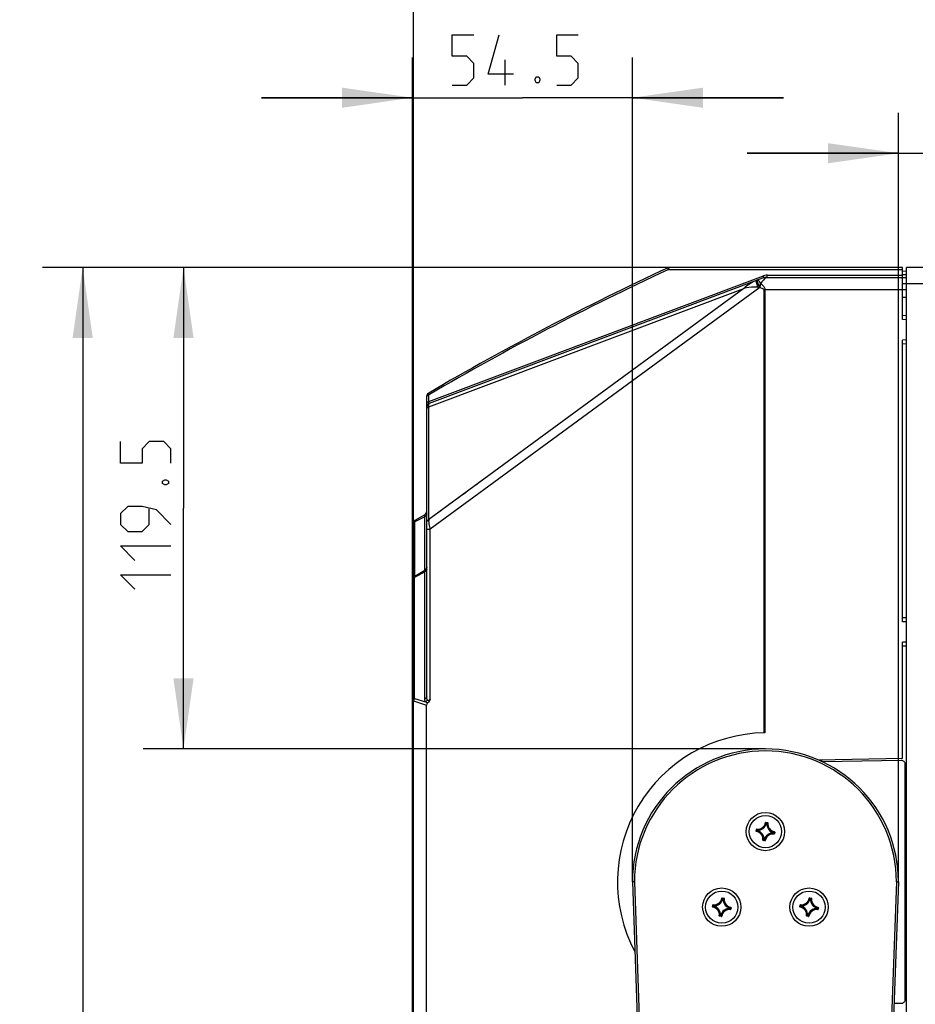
# Model space of a CAD drawing. Header units: millimetres. Extents: x 0 to 420, y 0 to 297.
# Tile 137 of 140: x 302 to 346, y 222 to 271. Entities that reach past the tile are written whole.
import ezdxf

# ---------------------------------------------------------------- set-up
doc = ezdxf.new("R2010")
doc.units = ezdxf.units.MM
doc.header["$LTSCALE"] = 23.1
doc.layers.get('0').update_dxf_attribs({"linetype": 'CONTINUOUS'})
for name, color, linetype in [('02___PRT_ALL_AXES', 7, 'CONTINUOUS'), ('03___PRT_ALL_CURVES', 7, 'CONTINUOUS'), ('AXES', 7, 'CONTINUOUS'), ('DIM_PILOTEES', 7, 'CONTINUOUS')]:
    doc.layers.add(name, color=color, linetype=linetype)
doc.styles.get("Standard").update_dxf_attribs({"font": 'txt', "width": 0.7})
doc.dimstyles.new('DIMSTYLE_1', dxfattribs={"dimtxt": 2.5, "dimasz": 3.5, "dimexe": 2, "dimexo": 0, "dimtad": 1, "dimdec": 0, "dimlfac": 5, "dimdsep": 46, "dimtxsty": 'Standard', "dimblk": '_FILLED', "dimblk1": '_FILLED', "dimblk2": '_FILLED', "dimcen": 0.09, "dimazin": 2, "dimtp": 0.8, "dimtm": 0.8, "dimtfac": 1, "dimtdec": 0, "dimtofl": 0, "dimtmove": 0, "dimatfit": 3, "dimldrblk": '_FILLED', "dimfxl": 0, "dimtolj": 1, "dimarcsym": 0})
doc.dimstyles.new('DIMSTYLE_5', dxfattribs={"dimtxt": 2.5, "dimasz": 3.5, "dimexe": 2, "dimexo": 0, "dimtad": 1, "dimlfac": 5, "dimdsep": 46, "dimtxsty": 'Standard', "dimblk": '_FILLED', "dimblk1": '_FILLED', "dimblk2": '_FILLED', "dimcen": 0.09, "dimazin": 2, "dimtp": 0.3, "dimtm": 0.3, "dimtfac": 1, "dimtofl": 0, "dimtmove": 0, "dimatfit": 3, "dimldrblk": '_FILLED', "dimfxl": 0, "dimtolj": 1, "dimarcsym": 0})
doc.dimstyles.new('DIMSTYLE_7', dxfattribs={"dimtxt": 2.5, "dimasz": 3.5, "dimexe": 2, "dimexo": 0, "dimtad": 1, "dimdec": 1, "dimlfac": 5, "dimdsep": 46, "dimtxsty": 'Standard', "dimblk": '_FILLED', "dimblk1": '_FILLED', "dimblk2": '_FILLED', "dimcen": 0.09, "dimazin": 2, "dimtp": 0.5, "dimtm": 0.5, "dimtfac": 1, "dimtdec": 1, "dimtofl": 0, "dimtmove": 0, "dimatfit": 3, "dimldrblk": '_FILLED', "dimfxl": 0, "dimtolj": 1, "dimarcsym": 0})
doc.dimstyles.new('DIMSTYLE_8', dxfattribs={"dimtxt": 2.5, "dimasz": 3.5, "dimexe": 2, "dimexo": 0, "dimtad": 1, "dimlfac": 5, "dimdsep": 46, "dimtxsty": 'Standard', "dimblk": '_FILLED', "dimblk1": '_FILLED', "dimblk2": '_FILLED', "dimcen": 0.09, "dimazin": 2, "dimtp": 0.2, "dimtm": 0.2, "dimtfac": 1, "dimtofl": 0, "dimtmove": 0, "dimatfit": 3, "dimldrblk": '_FILLED', "dimfxl": 0, "dimtolj": 1, "dimarcsym": 0})

# ---------------------------------------------------------------- blocks, each defined once
blk = doc.blocks.new('_FILLED')
at = {"color": 0, "linetype": 'ByBlock'}
blk.add_solid([(0, 0), (-1, 0.143), (-1, -0.143)], dxfattribs=at)
blk = doc.blocks.new('*D16')
at = {"layer": 'DIM_PILOTEES', "color": 2, "linetype": 'Continuous'}
for p, q in [((334.081, 258.879), (307.956, 258.879)), ((309.956, 258.879), (309.956, 246.929)), ((309.956, 234.979), (309.956, 246.929)), ((338.823, 234.979), (307.956, 234.979))]:
    blk.add_line(p, q, dxfattribs=at)
at = {"layer": 'DIM_PILOTEES', "color": 2, "linetype": 'Continuous', "xscale": 3.5, "yscale": 3.5, "zscale": 3.5}
for p, rotation in [((309.956, 258.879), 90), ((309.956, 234.979), 270)]:
    blk.add_blockref('_FILLED', p, dxfattribs=dict(at, rotation=rotation))
at = {"layer": 'DIM_PILOTEES', "color": 2, "linetype": 'Continuous', "insert": (306.831, 246.929), "char_height": 2.5, "width": 12.05357, "attachment_point": 2, "rotation": 90, "line_spacing_factor": 0.9}
blk.add_mtext('{\\ftxt;\\W0.0001;\\H0.0001;\\~}{\\ftxt;\\W3.2142857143;\\H2.5; }{\\ftxt;\\W0.0001;\\H0.0001;\\~}', dxfattribs=at)
blk = doc.blocks.new('*D17')
at = {"layer": 'DIM_PILOTEES', "color": 2, "linetype": 'Continuous'}
for p, q in [((321.322, 237.366), (321.322, 269.3)), ((332.223, 228.379), (332.223, 269.3)), ((321.322, 267.3), (313.822, 267.3)), ((313.822, 267.3), (326.773, 267.3)), ((339.723, 267.3), (326.773, 267.3)), ((332.223, 267.3), (339.723, 267.3))]:
    blk.add_line(p, q, dxfattribs=at)
at = {"layer": 'DIM_PILOTEES', "color": 2, "linetype": 'Continuous', "xscale": 3.5, "yscale": 3.5, "zscale": 3.5}
blk.add_blockref('_FILLED', (321.322, 267.3), dxfattribs=at)
at = {"layer": 'DIM_PILOTEES', "color": 2, "linetype": 'Continuous', "xscale": 3.5, "yscale": 3.5, "zscale": 3.5, "rotation": 180}
blk.add_blockref('_FILLED', (332.223, 267.3), dxfattribs=at)
at = {"layer": 'DIM_PILOTEES', "color": 2, "linetype": 'Continuous', "insert": (326.773, 270.425), "char_height": 2.5, "width": 10.44643, "attachment_point": 2, "line_spacing_factor": 0.9}
blk.add_mtext('{\\ftxt;\\W0.0001;\\H0.0001;\\~}{\\ftxt;\\W2.7857142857;\\H2.5; }{\\ftxt;\\W0.0001;\\H0.0001;\\~}', dxfattribs=at)
blk = doc.blocks.new('*D18')
at = {"layer": 'DIM_PILOTEES', "color": 2, "linetype": 'Continuous'}
for p, q in [((345.423, 228.379), (345.423, 266.545)), ((349.662, 257.15), (349.662, 266.545)), ((345.423, 264.545), (337.923, 264.545)), ((337.923, 264.545), (347.543, 264.545)), ((365.731, 264.545), (347.543, 264.545)), ((349.662, 264.545), (365.731, 264.545))]:
    blk.add_line(p, q, dxfattribs=at)
at = {"layer": 'DIM_PILOTEES', "color": 2, "linetype": 'Continuous', "xscale": 3.5, "yscale": 3.5, "zscale": 3.5}
blk.add_blockref('_FILLED', (345.423, 264.545), dxfattribs=at)
at = {"layer": 'DIM_PILOTEES', "color": 2, "linetype": 'Continuous', "xscale": 3.5, "yscale": 3.5, "zscale": 3.5, "rotation": 180}
blk.add_blockref('_FILLED', (349.662, 264.545), dxfattribs=at)
at = {"layer": 'DIM_PILOTEES', "color": 2, "linetype": 'Continuous', "insert": (358.945, 267.67), "char_height": 2.5, "width": 10.17857, "attachment_point": 1, "line_spacing_factor": 0.9}
blk.add_mtext('{\\ftxt;\\W0.0001;\\H0.0001;\\~}{\\ftxt;\\W2.7142857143;\\H2.5; }{\\ftxt;\\W0.0001;\\H0.0001;\\~}', dxfattribs=at)
blk = doc.blocks.new('*D19')
at = {"layer": 'DIM_PILOTEES', "color": 2, "linetype": 'Continuous'}
for p, q in [((321.372, 237.366), (321.372, 275.169)), ((349.613, 257.15), (349.613, 275.169)), ((321.372, 273.169), (335.493, 273.169)), ((349.613, 273.169), (335.493, 273.169))]:
    blk.add_line(p, q, dxfattribs=at)
at = {"layer": 'DIM_PILOTEES', "color": 2, "linetype": 'Continuous', "xscale": 3.5, "yscale": 3.5, "zscale": 3.5, "rotation": 180}
blk.add_blockref('_FILLED', (321.372, 273.169), dxfattribs=at)
at = {"layer": 'DIM_PILOTEES', "color": 2, "linetype": 'Continuous', "xscale": 3.5, "yscale": 3.5, "zscale": 3.5}
blk.add_blockref('_FILLED', (349.613, 273.169), dxfattribs=at)
at = {"layer": 'DIM_PILOTEES', "color": 2, "linetype": 'Continuous', "insert": (335.493, 276.294), "char_height": 2.5, "width": 12.32143, "attachment_point": 2, "line_spacing_factor": 0.9}
blk.add_mtext('{\\ftxt;\\W0.0001;\\H0.0001;\\~}{\\ftxt;\\W3.2857142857;\\H2.5; }{\\ftxt;\\W0.0001;\\H0.0001;\\~}', dxfattribs=at)
blk = doc.blocks.new('*D20')
at = {"layer": 'DIM_PILOTEES', "color": 2, "linetype": 'Continuous'}
for p, q in [((334.081, 258.879), (302.956, 258.879)), ((304.956, 258.879), (304.956, 213.699)), ((304.956, 168.519), (304.956, 213.699)), ((319.376, 168.519), (302.956, 168.519))]:
    blk.add_line(p, q, dxfattribs=at)
at = {"layer": 'DIM_PILOTEES', "color": 2, "linetype": 'Continuous', "xscale": 3.5, "yscale": 3.5, "zscale": 3.5}
for p, rotation in [((304.956, 258.879), 90), ((304.956, 168.519), 270)]:
    blk.add_blockref('_FILLED', p, dxfattribs=dict(at, rotation=rotation))
at = {"layer": 'DIM_PILOTEES', "color": 2, "linetype": 'Continuous', "insert": (301.831, 213.699), "char_height": 2.5, "width": 8.57143, "attachment_point": 2, "rotation": 90, "line_spacing_factor": 0.9}
blk.add_mtext('{\\ftxt;\\W0.0001;\\H0.0001;\\~}{\\ftxt;\\W2.2857142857;\\H2.5; }{\\ftxt;\\W0.0001;\\H0.0001;\\~}', dxfattribs=at)

msp = doc.modelspace()

# ---------------------------------------------------------------- linework, layer by layer
at = {"color": 7, "linetype": 'Continuous'}
for p, q in [((345.6225, 258.7634), (333.9888, 258.7634)), ((345.6225, 258.8788), (334.0807, 258.8788)), ((345.6225, 256.2857), (345.6225, 258.8788)), ((345.8197, 258.6789), (345.6225, 258.6858)), ((345.6225, 258.5324), (345.6958, 258.5311)), ((345.6958, 258.5311), (345.8225, 258.5289)), ((345.8225, 197.8788), (345.8225, 258.8788)), ((346.7625, 258.8788), (345.8225, 258.8788)), ((322.1306, 252.2218), (338.7215, 258.456)), ((322.1521, 252.1353), (338.7, 258.3533)), ((338.6511, 258.1651), (338.5811, 258.0862)), ((338.651, 258.1651), (338.5811, 258.0862)), ((338.8407, 258.3788), (338.6511, 258.1651)), ((338.6915, 258.2106), (338.6718, 258.1885)), ((338.7973, 258.33), (338.7436, 258.2695)), ((338.8407, 258.3788), (345.8225, 258.3788)), ((338.9326, 258.4943), (345.6225, 258.4943)), ((345.6225, 258.0788), (348.7681, 258.0788)), ((322.1181, 251.9611), (337.7535, 257.8363)), ((337.7535, 257.8363), (322.1181, 246.3589)), ((338.5392, 257.8787), (322.1964, 245.882)), ((338.5191, 257.8949), (338.4886, 257.9863)), ((338.742, 257.7788), (338.742, 235.7775)), ((338.742, 257.7788), (345.8225, 257.7788)), ((338.7942, 257.7788), (338.7942, 235.7783)), ((345.8225, 257.3788), (345.6225, 257.3788)), ((345.8225, 256.4788), (345.6225, 256.4858)), ((345.8225, 256.2787), (345.6225, 256.2857)), ((345.8225, 255.279), (345.6225, 255.272)), ((345.6225, 241.2885), (345.6225, 255.272)), ((345.8201, 255.0788), (345.6225, 255.0719)), ((322.0225, 237.5721), (322.0225, 252.472)), ((322.1615, 252.5747), (322.1306, 252.5565)), ((322.1617, 252.5743), (322.1306, 252.5565)), ((322.1306, 252.2218), (322.1306, 252.5565)), ((322.1181, 246.3589), (322.1181, 251.9611)), ((322.1181, 249.4614), (322.1181, 249.5988)), ((322.1181, 248.3388), (322.1181, 248.4326)), ((322.1181, 248.1616), (322.1181, 248.2485)), ((322.9867, 246.9965), (322.9149, 246.9438)), ((323.2058, 247.1573), (323.1329, 247.1038)), ((321.9217, 246.6064), (321.4233, 246.3216)), ((321.9217, 246.4973), (321.4233, 246.2543)), ((321.4233, 243.5584), (321.4233, 246.3216)), ((321.9217, 243.8462), (321.9217, 246.6064)), ((322.1181, 246.7271), (322.1181, 246.7535)), ((322.4449, 246.5987), (322.3989, 246.565)), ((321.3225, 210.6098), (321.3225, 246.1479)), ((322.0225, 245.882), (322.1964, 245.882)), ((322.1964, 237.4342), (322.1964, 245.882)), ((321.4233, 243.5584), (321.9217, 243.8462)), ((321.9225, 243.8211), (321.4225, 243.5324)), ((321.9225, 243.7704), (321.4225, 243.4817)), ((321.4225, 237.4885), (321.4225, 243.4817)), ((321.9225, 237.4497), (321.9225, 243.7704)), ((345.8225, 241.4816), (345.6225, 241.4886)), ((345.8225, 241.2815), (345.6225, 241.2885)), ((345.8225, 240.2817), (345.6225, 240.2747)), ((345.6225, 234.5086), (345.6225, 240.2747)), ((345.82, 240.0815), (345.6225, 240.0746)), ((321.4225, 237.4885), (321.9569, 237.3155)), ((321.3225, 237.366), (321.3721, 237.366)), ((321.3721, 219.3917), (321.3721, 237.366)), ((321.3721, 237.366), (322.0165, 237.1574)), ((322.0165, 219.6003), (322.0165, 237.1574)), ((345.6225, 234.5086), (341.4487, 234.4289)), ((341.5225, 234.394), (341.5225, 234.4303)), ((341.6225, 234.3467), (341.6225, 234.4322)), ((338.8271, 231.3226), (338.8369, 231.3209)), ((338.8496, 231.3389), (338.8482, 231.329)), ((338.8482, 231.329), (338.9261, 231.3177)), ((338.8496, 231.3389), (338.9275, 231.3276)), ((338.8729, 231.2816), (338.8633, 231.284)), ((338.8729, 231.2816), (338.8744, 231.2915)), ((338.873, 231.2816), (338.8888, 231.2793)), ((338.8744, 231.2915), (338.8903, 231.2892)), ((338.8889, 231.2793), (338.8903, 231.2892)), ((338.8889, 231.2793), (338.8988, 231.2789)), ((338.9275, 231.3276), (338.9261, 231.3177)), ((338.9445, 231.3055), (338.9346, 231.3067)), ((338.3624, 230.906), (338.3738, 230.9839)), ((338.3624, 230.906), (338.3723, 230.9045)), ((338.3723, 230.9045), (338.3836, 230.9825)), ((338.3738, 230.9839), (338.3836, 230.9825)), ((338.3788, 230.8835), (338.3805, 230.8933)), ((338.3958, 231.0008), (338.3947, 230.9909)), ((338.4099, 230.9307), (338.4122, 230.9466)), ((338.4197, 230.9293), (338.4099, 230.9307)), ((338.422, 230.9452), (338.4122, 230.9466)), ((338.4197, 230.9293), (338.4173, 230.9196)), ((338.4197, 230.9293), (338.422, 230.9452)), ((338.422, 230.9452), (338.4225, 230.9552)), ((339.223, 230.8125), (339.2225, 230.8025)), ((339.2253, 230.8284), (339.223, 230.8125)), ((339.223, 230.8125), (339.2328, 230.811)), ((339.2253, 230.8284), (339.2277, 230.8381)), ((339.2253, 230.8284), (339.2351, 230.827)), ((339.2351, 230.827), (339.2328, 230.811)), ((339.2491, 230.7569), (339.2503, 230.7668)), ((339.2727, 230.8532), (339.2614, 230.7752)), ((339.2712, 230.7738), (339.2614, 230.7752)), ((339.2662, 230.8742), (339.2645, 230.8644)), ((339.2825, 230.8517), (339.2712, 230.7738)), ((339.2825, 230.8517), (339.2727, 230.8532)), ((338.7005, 230.4522), (338.7104, 230.451)), ((338.7174, 230.4301), (338.7189, 230.44)), ((338.7954, 230.4188), (338.7174, 230.4301)), ((338.7968, 230.4287), (338.7189, 230.44)), ((338.7561, 230.4784), (338.7462, 230.4788)), ((338.7561, 230.4784), (338.7547, 230.4685)), ((338.7706, 230.4662), (338.7547, 230.4685)), ((338.772, 230.4761), (338.7562, 230.4784)), ((338.772, 230.4761), (338.7706, 230.4662)), ((338.772, 230.4761), (338.7817, 230.4737)), ((338.7954, 230.4188), (338.7968, 230.4287)), ((338.8179, 230.4351), (338.8081, 230.4368)), ((332.3225, 228.3807), (332.2225, 228.3788)), ((332.2225, 228.3788), (333.3833, 196.5516)), ((332.3225, 228.3813), (333.4832, 196.5552)), ((345.3225, 228.3813), (344.1618, 196.5552)), ((345.4225, 228.3788), (344.2617, 196.5516)), ((345.3225, 228.3807), (345.4225, 228.3788)), ((336.1974, 227.156), (336.2087, 227.2339)), ((336.2072, 227.1545), (336.2186, 227.2325)), ((336.2087, 227.2339), (336.2186, 227.2325)), ((336.2308, 227.2508), (336.2296, 227.2409)), ((336.662, 227.5726), (336.6719, 227.5709)), ((336.6845, 227.5889), (336.6831, 227.579)), ((336.6831, 227.579), (336.7611, 227.5677)), ((336.6845, 227.5889), (336.7625, 227.5776)), ((336.7079, 227.5316), (336.6982, 227.534)), ((336.7079, 227.5316), (336.7093, 227.5415)), ((336.7079, 227.5316), (336.7238, 227.5293)), ((336.7093, 227.5415), (336.7252, 227.5392)), ((336.7238, 227.5293), (336.7252, 227.5392)), ((336.7238, 227.5293), (336.7338, 227.5289)), ((336.7625, 227.5776), (336.7611, 227.5677)), ((336.7794, 227.5555), (336.7695, 227.5567)), ((340.5275, 227.156), (340.5388, 227.2339)), ((340.5374, 227.1545), (340.5487, 227.2325)), ((340.5388, 227.2339), (340.5487, 227.2325)), ((340.5609, 227.2508), (340.5597, 227.2409)), ((340.9922, 227.5726), (341.002, 227.5709)), ((341.0147, 227.5889), (341.0132, 227.579)), ((341.0132, 227.579), (341.0912, 227.5677)), ((341.0147, 227.5889), (341.0926, 227.5776)), ((341.038, 227.5316), (341.0283, 227.534)), ((341.038, 227.5316), (341.0394, 227.5415)), ((341.0381, 227.5316), (341.0539, 227.5293)), ((341.0394, 227.5415), (341.0554, 227.5392)), ((341.0539, 227.5293), (341.0554, 227.5392)), ((341.0539, 227.5293), (341.0639, 227.5289)), ((341.0926, 227.5776), (341.0912, 227.5677)), ((341.1095, 227.5555), (341.0996, 227.5567)), ((336.1974, 227.156), (336.2072, 227.1545)), ((336.2137, 227.1335), (336.2154, 227.1433)), ((336.2448, 227.1807), (336.2471, 227.1966)), ((336.2547, 227.1793), (336.2448, 227.1807)), ((336.257, 227.1952), (336.2471, 227.1966)), ((336.2547, 227.1793), (336.2523, 227.1696)), ((336.2547, 227.1793), (336.257, 227.1952)), ((336.257, 227.1952), (336.2574, 227.2052)), ((337.0579, 227.0625), (337.0574, 227.0525)), ((337.0602, 227.0784), (337.0579, 227.0625)), ((337.0579, 227.0625), (337.0678, 227.061)), ((337.0602, 227.0784), (337.0626, 227.0881)), ((337.0602, 227.0784), (337.0701, 227.077)), ((337.0701, 227.077), (337.0678, 227.061)), ((337.0841, 227.0069), (337.0853, 227.0168)), ((337.1076, 227.1032), (337.0963, 227.0252)), ((337.1061, 227.0238), (337.0963, 227.0252)), ((337.1012, 227.1242), (337.0995, 227.1144)), ((337.1175, 227.1017), (337.1061, 227.0238)), ((337.1175, 227.1017), (337.1076, 227.1032)), ((340.5275, 227.156), (340.5374, 227.1545)), ((340.5438, 227.1335), (340.5455, 227.1433)), ((340.5749, 227.1807), (340.5772, 227.1966)), ((340.5848, 227.1793), (340.5749, 227.1807)), ((340.5871, 227.1952), (340.5772, 227.1966)), ((340.5848, 227.1793), (340.5824, 227.1696)), ((340.5848, 227.1793), (340.5871, 227.1952)), ((340.5871, 227.1952), (340.5875, 227.2052)), ((341.388, 227.0625), (341.3876, 227.0525)), ((341.3903, 227.0784), (341.388, 227.0625)), ((341.388, 227.0625), (341.3979, 227.061)), ((341.3903, 227.0784), (341.3927, 227.0881)), ((341.3903, 227.0784), (341.4002, 227.077)), ((341.4002, 227.077), (341.3979, 227.061)), ((341.4142, 227.0069), (341.4154, 227.0168)), ((341.4378, 227.1032), (341.4264, 227.0252)), ((341.4363, 227.0238), (341.4264, 227.0252)), ((341.4313, 227.1242), (341.4296, 227.1144)), ((341.4476, 227.1017), (341.4363, 227.0238)), ((341.4476, 227.1017), (341.4378, 227.1032)), ((336.5355, 226.7022), (336.5454, 226.701)), ((336.5524, 226.6801), (336.5538, 226.69)), ((336.6303, 226.6688), (336.5524, 226.6801)), ((336.6318, 226.6787), (336.5538, 226.69)), ((336.5911, 226.7284), (336.5811, 226.7288)), ((336.5911, 226.7284), (336.5896, 226.7185)), ((336.6056, 226.7162), (336.5896, 226.7185)), ((336.6069, 226.7261), (336.5911, 226.7284)), ((336.607, 226.7261), (336.6056, 226.7162)), ((336.607, 226.7261), (336.6167, 226.7237)), ((336.6303, 226.6688), (336.6318, 226.6787)), ((336.6528, 226.6851), (336.643, 226.6868)), ((340.8656, 226.7022), (340.8755, 226.701)), ((340.8825, 226.6801), (340.8839, 226.69)), ((340.9605, 226.6688), (340.8825, 226.6801)), ((340.9619, 226.6787), (340.8839, 226.69)), ((340.9212, 226.7284), (340.9112, 226.7288)), ((340.9212, 226.7284), (340.9198, 226.7185)), ((340.9357, 226.7162), (340.9198, 226.7185)), ((340.9371, 226.7261), (340.9212, 226.7284)), ((340.9371, 226.7261), (340.9357, 226.7162)), ((340.9371, 226.7261), (340.9468, 226.7237)), ((340.9605, 226.6688), (340.9619, 226.6787)), ((340.983, 226.6851), (340.9731, 226.6868))]:
    msp.add_line(p, q, dxfattribs=at)
for points in [[(338.5811, 258.0862), (338.5837, 258.0843), (338.5863, 258.0824), (338.5889, 258.0804), (338.5914, 258.0783)], [(338.8301, 258.3669), (338.824, 258.36), (338.8165, 258.3515), (338.8076, 258.3415)], [(338.8407, 258.3788), (338.84, 258.3781), (338.838, 258.3759), (338.8301, 258.3669)], [(324.8507, 248.3648), (324.7352, 248.28), (324.6237, 248.1982), (324.5157, 248.1189), (324.4107, 248.0418), (324.3082, 247.9665)], [(322.1181, 247.5756), (322.1181, 247.6393), (322.1181, 247.7055), (322.1181, 247.7743), (322.1181, 247.8458)], [(324.0139, 247.7505), (323.9203, 247.6818), (323.8294, 247.6151), (323.7416, 247.5506), (323.576, 247.4291)], [(322.1181, 247.1932), (322.1181, 247.2915), (322.1181, 247.3438), (322.1181, 247.3984), (322.1181, 247.4552)], [(323.576, 247.4291), (323.4981, 247.3719), (323.4233, 247.3169)], [(322.1181, 246.7812), (322.1181, 246.8105), (322.1181, 246.8413), (322.1181, 246.8738), (322.1181, 246.908), (322.1181, 246.9438), (322.1181, 246.9812), (322.1181, 247.0201), (322.1181, 247.0607), (322.1181, 247.103), (322.1181, 247.1471), (322.1181, 247.1932)], [(322.7146, 246.7968), (322.6544, 246.7525), (322.5976, 246.7109), (322.5439, 246.6715), (322.4931, 246.6342)], [(322.2343, 246.4442), (322.196, 246.4161), (322.1569, 246.3874), (322.1181, 246.3589)], [(322.1181, 246.3589), (322.1183, 246.3826), (322.1181, 246.406)]]:
    msp.add_lwpolyline(points, dxfattribs=at)
for centre in [(338.8225, 230.8788), (336.6574, 227.1288), (340.9876, 227.1288)]:
    msp.add_circle(centre, 0.95, dxfattribs=at)
for centre, radius, start, end in [((392.815, 132.0359), 139.8, 114.880838, 120.376283), ((392.7232, 132.1202), 139.6002, 114.880837, 120.361553), ((334.0807, 258.6788), 0.2, 90, 114.88084), ((338.8407, 257.9788), 0.4, 90, 110.59409), ((338.933, 257.8924), 0.602, 97.50652, 110.57256), ((338.9326, 257.8937), 0.6007, 90.00414, 97.48084), ((339.3131, 269.4523), 11.5848, 265.73148, 266.07113), ((339.2895, 258.8317), 1.213, 230.58056, 231.78638), ((322.2225, 252.472), 0.2, 120.37628, 180), ((322.5695, 252.1676), 0.4422, 172.95333, 175.12273), ((322.2225, 251.9481), 0.2, 110.59409, 180), ((321.8225, 246.78), 0.2, 299.74488, 360), ((321.5225, 246.1479), 0.2, 119.74488, 180), ((329.2634, 247.3813), 7.2182, 188.14348, 188.59568), ((321.5126, 246.0709), 0.204, 115.96539, 125.36237), ((321.8324, 244.0296), 0.204, 295.96537, 305.36643), ((321.8225, 243.9943), 0.2, 300, 360), ((321.5225, 243.3592), 0.2, 120, 180), ((321.5116, 243.3765), 0.2021, 119.86976, 125.38598), ((321.5135, 243.3732), 0.206, 115.98652, 119.87958), ((321.8397, 243.9736), 0.2194, 292.17477, 298.10337), ((321.6184, 237.3401), 0.2458, 142.86422, 147.94695), ((338.8825, 228.3789), 7.4, 90.88616, 207.87621), ((338.8825, 228.3788), 7.4, 90.68358, 90.88616), ((338.8227, 228.3787), 6.6001, 0.00147, 179.99853), ((338.8227, 228.3787), 6.5, 0.023, 179.97731), ((338.4419, 231.3889), 0.4008, 263.22653, 350.22441), ((338.4419, 231.3889), 0.3908, 263.22599, 350.22434), ((338.4419, 231.3889), 0.4442, 267.43097, 346.02018), ((338.4419, 231.3889), 0.4342, 267.43136, 346.01958), ((337.881, 230.6092), 1.1917, 34.48692, 36.66507), ((337.8475, 230.6029), 1.2364, 33.84213, 35.96464), ((339.3326, 231.2594), 0.4442, 177.43097, 256.02019), ((339.6785, 230.3367), 1.2364, 127.48628, 129.60884), ((338.8888, 231.2792), 0.0101, 357.89247, 81.26432), ((339.3326, 231.2594), 0.4342, 177.43136, 256.01958), ((339.6483, 230.3521), 1.1919, 126.786, 128.9639), ((338.9247, 231.3078), 0.0199, 353.27409, 81.75516), ((339.3326, 231.2594), 0.4008, 173.22653, 260.22441), ((339.3326, 231.2594), 0.3908, 173.2266, 260.22435), ((338.3821, 230.9031), 0.0199, 171.65082, 260.2867), ((339.0984, 229.9038), 1.2364, 123.84213, 125.96464), ((338.3124, 230.4983), 0.3908, 353.22661, 80.22434), ((339.0921, 229.9373), 1.1917, 124.48692, 126.66507), ((338.3124, 230.4983), 0.4008, 353.22653, 80.22441), ((339.3647, 231.7349), 1.2364, 217.48628, 219.60884), ((339.3492, 231.7047), 1.1919, 216.786, 218.9639), ((338.3124, 230.4983), 0.4342, 357.43137, 76.01958), ((338.3124, 230.4983), 0.4442, 357.4309, 76.0201), ((339.2031, 230.3688), 0.4442, 87.43096, 166.02018), ((339.2031, 230.3688), 0.4342, 87.43136, 166.01958), ((339.2031, 230.3688), 0.4008, 83.22653, 170.22441), ((339.2031, 230.3688), 0.3908, 83.2266, 170.22434), ((338.2958, 230.053), 1.1919, 36.786, 38.9639), ((338.5529, 231.8204), 1.1917, 304.48692, 306.66507), ((339.2252, 230.8283), 0.0101, 352.18663, 75.55848), ((338.2803, 230.0228), 1.2364, 37.48628, 39.60884), ((338.5466, 231.8539), 1.2364, 303.84213, 305.96464), ((339.2628, 230.8546), 0.0199, 351.68729, 80.19747), ((337.9968, 231.4055), 1.1917, 306.78588, 308.96403), ((337.9664, 231.4211), 1.2364, 307.48631, 309.60881), ((339.7975, 231.1548), 1.2364, 213.84213, 215.96464), ((339.764, 231.1485), 1.1917, 214.48692, 216.66507), ((338.7983, 230.4385), 0.0199, 261.6491, 350.29097), ((337.1996, 227.9849), 1.2364, 217.48628, 219.60884), ((336.2769, 227.6389), 0.4008, 263.22653, 350.22441), ((337.1842, 227.9547), 1.1919, 216.786, 218.9639), ((336.2769, 227.6389), 0.3908, 263.22599, 350.22434), ((336.2769, 227.6389), 0.4442, 267.43097, 346.02018), ((336.2769, 227.6389), 0.4342, 267.43136, 346.01958), ((335.7159, 226.8592), 1.1917, 34.48692, 36.66507), ((335.6824, 226.8529), 1.2364, 33.84213, 35.96464), ((337.1675, 227.5094), 0.4442, 177.43097, 256.02019), ((337.5135, 226.5867), 1.2364, 127.48628, 129.60884), ((336.7237, 227.5292), 0.0101, 357.89247, 81.26432), ((337.1675, 227.5094), 0.4342, 177.43136, 256.01958), ((337.4832, 226.6021), 1.1919, 126.786, 128.9639), ((336.7596, 227.5578), 0.0199, 353.27409, 81.75516), ((337.1675, 227.5094), 0.4008, 173.22653, 260.22441), ((337.1675, 227.5094), 0.3908, 173.2266, 260.22435), ((341.5298, 227.9849), 1.2364, 217.48628, 219.60884), ((340.607, 227.6389), 0.4008, 263.22653, 350.22441), ((341.5143, 227.9547), 1.1919, 216.786, 218.9639), ((340.607, 227.6389), 0.3908, 263.22599, 350.22434), ((340.607, 227.6389), 0.4442, 267.43097, 346.02018), ((340.607, 227.6389), 0.4342, 267.43136, 346.01958), ((340.046, 226.8592), 1.1917, 34.48692, 36.66507), ((340.0125, 226.8529), 1.2364, 33.84213, 35.96464), ((341.4976, 227.5094), 0.4442, 177.43097, 256.02019), ((341.8436, 226.5867), 1.2364, 127.48628, 129.60884), ((341.0538, 227.5292), 0.0101, 357.89247, 81.26432), ((341.4976, 227.5094), 0.4342, 177.43136, 256.01958), ((341.8134, 226.6021), 1.1919, 126.786, 128.9639), ((341.0898, 227.5578), 0.0199, 353.27409, 81.75516), ((341.4976, 227.5094), 0.4008, 173.22653, 260.22441), ((341.4976, 227.5094), 0.3908, 173.2266, 260.22435), ((336.2171, 227.1531), 0.0199, 171.65082, 260.2867), ((336.9334, 226.1538), 1.2364, 123.84213, 125.96464), ((336.1474, 226.7483), 0.3908, 353.22661, 80.22434), ((336.927, 226.1873), 1.1917, 124.48692, 126.66507), ((336.1474, 226.7483), 0.4008, 353.22653, 80.22441), ((336.1474, 226.7483), 0.4342, 357.43137, 76.01958), ((336.1474, 226.7483), 0.4442, 357.4309, 76.0201), ((337.038, 226.6188), 0.4442, 87.43096, 166.02018), ((337.038, 226.6188), 0.4342, 87.43136, 166.01958), ((337.038, 226.6188), 0.4008, 83.22653, 170.22441), ((337.038, 226.6188), 0.3908, 83.2266, 170.22434), ((336.1307, 226.303), 1.1919, 36.786, 38.9639), ((336.3878, 228.0704), 1.1917, 304.48692, 306.66507), ((337.0601, 227.0783), 0.0101, 352.18663, 75.55848), ((336.1152, 226.2728), 1.2364, 37.48628, 39.60884), ((336.3815, 228.1039), 1.2364, 303.84213, 305.96464), ((337.0978, 227.1046), 0.0199, 351.68729, 80.19747), ((340.5472, 227.1531), 0.0199, 171.65082, 260.2867), ((341.2635, 226.1538), 1.2364, 123.84213, 125.96464), ((340.4775, 226.7483), 0.3908, 353.22661, 80.22434), ((341.2572, 226.1873), 1.1917, 124.48692, 126.66507), ((340.4775, 226.7483), 0.4008, 353.22653, 80.22441), ((340.4775, 226.7483), 0.4342, 357.43137, 76.01958), ((340.4775, 226.7483), 0.4442, 357.4309, 76.0201), ((341.3681, 226.6188), 0.4442, 87.43096, 166.02018), ((341.3681, 226.6188), 0.4342, 87.43136, 166.01958), ((341.3681, 226.6188), 0.4008, 83.22653, 170.22441), ((341.3681, 226.6188), 0.3908, 83.2266, 170.22434), ((340.4608, 226.303), 1.1919, 36.786, 38.9639), ((340.718, 228.0704), 1.1917, 304.48692, 306.66507), ((341.3902, 227.0783), 0.0101, 352.18663, 75.55848), ((340.4454, 226.2728), 1.2364, 37.48628, 39.60884), ((340.7116, 228.1039), 1.2364, 303.84213, 305.96464), ((341.4279, 227.1046), 0.0199, 351.68729, 80.19747), ((335.8317, 227.6555), 1.1917, 306.78588, 308.96403), ((335.8014, 227.6711), 1.2364, 307.48631, 309.60881), ((337.6325, 227.4048), 1.2364, 213.84213, 215.96464), ((337.599, 227.3985), 1.1917, 214.48692, 216.66507), ((336.6332, 226.6885), 0.0199, 261.6491, 350.29097), ((340.1618, 227.6555), 1.1917, 306.78588, 308.96403), ((340.1315, 227.6711), 1.2364, 307.48631, 309.60881), ((341.9626, 227.4048), 1.2364, 213.84213, 215.96464), ((341.9291, 227.3985), 1.1917, 214.48692, 216.66507), ((340.9633, 226.6885), 0.0199, 261.6491, 350.29097)]:
    msp.add_arc(centre, radius, start, end, dxfattribs=at)
for points, knots in [([(333.9966, 258.8603), (333.9929, 258.8586), (333.9751, 258.8383), (333.9807, 258.8091), (333.984, 258.7881)], [0, 0, 0, 0, 0.1601017, 1, 1, 1, 1]), ([(333.9888, 258.7634), (333.992, 258.777), (334.0049, 258.8193), (334.0324, 258.8642), (334.0617, 258.8753)], [0, 0, 0, 0, 0.3090911, 1, 1, 1, 1]), ([(334.0617, 258.8753), (334.0648, 258.8764), (334.071, 258.8782), (334.0775, 258.8788), (334.0807, 258.8788)], [0, 0, 0, 0, 0.5071321, 1, 1, 1, 1]), ([(338.4508, 257.8996), (338.4363, 257.9414), (338.4117, 258.0173), (338.386, 258.1234), (338.376, 258.1868), (338.3789, 258.2326), (338.3891, 258.2365)], [0, 0, 0, 0, 0.3811382, 0.6957908, 0.9063686, 1, 1, 1, 1]), ([(338.4886, 257.9863), (338.4772, 258.0209), (338.4564, 258.0824), (338.4408, 258.1676), (338.4271, 258.2178), (338.4322, 258.2527), (338.4404, 258.2557)], [0, 0, 0, 0, 0.3921653, 0.7036387, 0.9057977, 1, 1, 1, 1]), ([(338.5811, 258.0862), (338.5576, 258.1323), (338.5273, 258.1865), (338.4622, 258.2639), (338.4404, 258.2557)], [0, 0, 0, 0, 0.689436, 1, 1, 1, 1]), ([(338.5811, 258.0862), (338.5755, 258.0714), (338.5522, 258.0086), (338.5328, 257.9443), (338.5191, 257.8949)], [0, 0, 0, 0, 0.235482, 1, 1, 1, 1]), ([(338.5914, 258.0783), (338.5867, 258.0628), (338.5674, 257.9968), (338.5507, 257.93), (338.5392, 257.8787)], [0, 0, 0, 0, 0.23562, 1, 1, 1, 1]), ([(338.5914, 258.0783), (338.6674, 258.0264), (338.7672, 257.9354), (338.7943, 257.8107), (338.7942, 257.7788)], [0, 0, 0, 0, 0.742672, 1, 1, 1, 1]), ([(338.7, 258.3533), (338.7054, 258.3553), (338.7326, 258.3833), (338.7257, 258.4257), (338.7215, 258.456)], [0, 0, 0, 0, 0.1601566, 1, 1, 1, 1]), ([(338.8407, 258.3788), (338.8505, 258.3788), (338.9019, 258.3959), (338.923, 258.4538), (338.9326, 258.4943)], [0, 0, 0, 0, 0.1909292, 1, 1, 1, 1]), ([(338.4508, 257.8996), (338.3895, 257.9035), (338.1555, 257.9096), (337.9209, 257.8781), (337.7535, 257.8363)], [0, 0, 0, 0, 0.2625798, 1, 1, 1, 1]), ([(338.5392, 257.8787), (338.5771, 257.87), (338.635, 257.8543), (338.7033, 257.827), (338.742, 257.7982), (338.742, 257.7788)], [0, 0, 0, 0, 0.501094, 0.7505179, 1, 1, 1, 1]), ([(322.1228, 252.579), (322.1203, 252.5871), (322.1154, 252.6065), (322.1095, 252.6376), (322.1214, 252.6445)], [0, 0, 0, 0, 0.3796709, 1, 1, 1, 1]), ([(322.0225, 252.472), (322.0225, 252.4809), (322.0389, 252.5286), (322.0929, 252.5472), (322.1306, 252.5565)], [0, 0, 0, 0, 0.1864835, 1, 1, 1, 1]), ([(322.0225, 252.1373), (322.0225, 252.1462), (322.0389, 252.1939), (322.0929, 252.2125), (322.1306, 252.2218)], [0, 0, 0, 0, 0.1864823, 1, 1, 1, 1]), ([(322.1521, 252.1353), (322.1486, 252.134), (322.135, 252.1339), (322.126, 252.1669), (322.1275, 252.189), (322.1289, 252.2052)], [0, 0, 0, 0, 0.133836, 0.4180538, 1, 1, 1, 1]), ([(322.0225, 251.8405), (322.0225, 251.8526), (322.0324, 251.9061), (322.0804, 251.9448), (322.1181, 251.9611)], [0, 0, 0, 0, 0.2277265, 1, 1, 1, 1]), ([(322.1181, 251.9611), (322.1183, 251.9697), (322.1194, 252.0001), (322.1215, 252.0306), (322.1241, 252.0524)], [0, 0, 0, 0, 0.28019, 1, 1, 1, 1]), ([(322.1241, 252.0524), (322.1264, 252.0722), (322.1306, 252.0993), (322.143, 252.1319), (322.1521, 252.1353)], [0, 0, 0, 0, 0.6719031, 1, 1, 1, 1]), ([(322.0225, 246.6455), (322.0225, 246.6006), (321.9888, 246.5372), (321.9366, 246.5046), (321.9217, 246.4973)], [0, 0, 0, 0, 0.7304148, 1, 1, 1, 1]), ([(322.0225, 246.2382), (322.0225, 246.2503), (322.0324, 246.3039), (322.0804, 246.3426), (322.1181, 246.3589)], [0, 0, 0, 0, 0.2277266, 1, 1, 1, 1]), ([(322.1964, 245.882), (322.1897, 245.9198), (322.1652, 246.0597), (322.1418, 246.1999), (322.1264, 246.3025)], [0, 0, 0, 0, 0.2697744, 1, 1, 1, 1]), ([(322.0225, 243.8929), (322.0225, 243.8591), (321.9944, 243.8117), (321.9549, 243.7864), (321.943, 243.78)], [0, 0, 0, 0, 0.7157851, 1, 1, 1, 1]), ([(321.3225, 243.3592), (321.3225, 243.3716), (321.333, 243.4267), (321.3834, 243.4657), (321.4225, 243.4817)], [0, 0, 0, 0, 0.2269955, 1, 1, 1, 1]), ([(321.4225, 243.4817), (321.4207, 243.488), (321.4173, 243.5032), (321.4133, 243.5271), (321.4225, 243.5324)], [0, 0, 0, 0, 0.3808416, 1, 1, 1, 1]), ([(321.9225, 243.7704), (321.9242, 243.7783), (321.9269, 243.7892), (321.9304, 243.8256), (321.9225, 243.8211)], [0, 0, 0, 0, 0.4714782, 1, 1, 1, 1]), ([(321.3225, 237.366), (321.3225, 237.3784), (321.333, 237.4335), (321.3834, 237.4725), (321.4225, 237.4885)], [0, 0, 0, 0, 0.2269944, 1, 1, 1, 1]), ([(322.0225, 237.5721), (322.0225, 237.5597), (322.012, 237.5046), (321.9616, 237.4656), (321.9225, 237.4497)], [0, 0, 0, 0, 0.2269947, 1, 1, 1, 1]), ([(322.1964, 237.4342), (322.1802, 237.4239), (322.1502, 237.4047), (322.105, 237.374), (322.0549, 237.394), (322.0447, 237.4235), (322.0397, 237.4379)], [0, 0, 0, 0, 0.2918598, 0.5551352, 0.7677462, 1, 1, 1, 1]), ([(338.8496, 231.3389), (338.8447, 231.3396), (338.8338, 231.3371), (338.828, 231.3275), (338.8271, 231.3226)], [0, 0, 0, 0, 0.5000185, 1, 1, 1, 1]), ([(338.8369, 231.3209), (338.8373, 231.3233), (338.8402, 231.3282), (338.8457, 231.3294), (338.8482, 231.329)], [0, 0, 0, 0, 0.5000034, 1, 1, 1, 1]), ([(338.8633, 231.284), (338.8639, 231.2863), (338.8669, 231.2907), (338.872, 231.2918), (338.8744, 231.2915)], [0, 0, 0, 0, 0.5000561, 1, 1, 1, 1]), ([(338.9261, 231.3177), (338.9286, 231.3174), (338.9335, 231.3146), (338.9349, 231.3092), (338.9346, 231.3067)], [0, 0, 0, 0, 0.5000038, 1, 1, 1, 1]), ([(338.3805, 230.8933), (338.378, 230.8937), (338.3732, 230.8966), (338.3719, 230.902), (338.3723, 230.9045)], [0, 0, 0, 0, 0.5000034, 1, 1, 1, 1]), ([(338.3958, 231.0008), (338.3909, 231.0014), (338.38, 230.9986), (338.3745, 230.9889), (338.3738, 230.9839)], [0, 0, 0, 0, 0.4999841, 1, 1, 1, 1]), ([(338.3836, 230.9825), (338.384, 230.985), (338.3867, 230.9899), (338.3922, 230.9912), (338.3947, 230.9909)], [0, 0, 0, 0, 0.5000038, 1, 1, 1, 1]), ([(338.4173, 230.9196), (338.415, 230.9202), (338.4107, 230.9232), (338.4095, 230.9284), (338.4099, 230.9307)], [0, 0, 0, 0, 0.5000561, 1, 1, 1, 1]), ([(338.4122, 230.9466), (338.4125, 230.949), (338.4151, 230.9536), (338.4201, 230.9553), (338.4225, 230.9552)], [0, 0, 0, 0, 0.4999439, 1, 1, 1, 1]), ([(339.2328, 230.811), (339.2324, 230.8087), (339.2299, 230.8041), (339.2249, 230.8024), (339.2225, 230.8025)], [0, 0, 0, 0, 0.4999439, 1, 1, 1, 1]), ([(339.2491, 230.7569), (339.2541, 230.7563), (339.2649, 230.7591), (339.2705, 230.7688), (339.2712, 230.7738)], [0, 0, 0, 0, 0.4999858, 1, 1, 1, 1]), ([(339.2614, 230.7752), (339.261, 230.7727), (339.2583, 230.7678), (339.2528, 230.7665), (339.2503, 230.7668)], [0, 0, 0, 0, 0.5000038, 1, 1, 1, 1]), ([(339.2645, 230.8644), (339.267, 230.864), (339.2718, 230.8611), (339.2731, 230.8557), (339.2727, 230.8532)], [0, 0, 0, 0, 0.5000034, 1, 1, 1, 1]), ([(338.7005, 230.4522), (338.6999, 230.4472), (338.7028, 230.4364), (338.7125, 230.4309), (338.7174, 230.4301)], [0, 0, 0, 0, 0.4999578, 1, 1, 1, 1]), ([(338.7189, 230.44), (338.7164, 230.4403), (338.7115, 230.4431), (338.7101, 230.4485), (338.7104, 230.451)], [0, 0, 0, 0, 0.5000038, 1, 1, 1, 1]), ([(338.7547, 230.4685), (338.7523, 230.4689), (338.7477, 230.4714), (338.7461, 230.4765), (338.7462, 230.4788)], [0, 0, 0, 0, 0.4999439, 1, 1, 1, 1]), ([(338.7817, 230.4737), (338.7811, 230.4714), (338.7781, 230.467), (338.773, 230.4659), (338.7706, 230.4662)], [0, 0, 0, 0, 0.5000561, 1, 1, 1, 1]), ([(338.8081, 230.4368), (338.8077, 230.4343), (338.8048, 230.4295), (338.7993, 230.4283), (338.7968, 230.4287)], [0, 0, 0, 0, 0.5000034, 1, 1, 1, 1]), ([(336.2308, 227.2508), (336.2258, 227.2514), (336.215, 227.2486), (336.2094, 227.2389), (336.2087, 227.2339)], [0, 0, 0, 0, 0.4999841, 1, 1, 1, 1]), ([(336.2186, 227.2325), (336.2189, 227.235), (336.2217, 227.2399), (336.2271, 227.2412), (336.2296, 227.2409)], [0, 0, 0, 0, 0.5000038, 1, 1, 1, 1]), ([(336.6845, 227.5889), (336.6796, 227.5896), (336.6687, 227.5871), (336.6629, 227.5775), (336.662, 227.5726)], [0, 0, 0, 0, 0.5000185, 1, 1, 1, 1]), ([(336.6719, 227.5709), (336.6723, 227.5733), (336.6751, 227.5782), (336.6806, 227.5794), (336.6831, 227.579)], [0, 0, 0, 0, 0.5000034, 1, 1, 1, 1]), ([(336.6982, 227.534), (336.6988, 227.5363), (336.7018, 227.5407), (336.707, 227.5418), (336.7093, 227.5415)], [0, 0, 0, 0, 0.5000561, 1, 1, 1, 1]), ([(336.7611, 227.5677), (336.7635, 227.5674), (336.7684, 227.5646), (336.7698, 227.5592), (336.7695, 227.5567)], [0, 0, 0, 0, 0.5000038, 1, 1, 1, 1]), ([(340.5609, 227.2508), (340.5559, 227.2514), (340.5451, 227.2486), (340.5396, 227.2389), (340.5388, 227.2339)], [0, 0, 0, 0, 0.4999841, 1, 1, 1, 1]), ([(340.5487, 227.2325), (340.549, 227.235), (340.5518, 227.2399), (340.5572, 227.2412), (340.5597, 227.2409)], [0, 0, 0, 0, 0.5000038, 1, 1, 1, 1]), ([(341.0147, 227.5889), (341.0097, 227.5896), (340.9988, 227.5871), (340.993, 227.5775), (340.9922, 227.5726)], [0, 0, 0, 0, 0.5000185, 1, 1, 1, 1]), ([(341.002, 227.5709), (341.0024, 227.5733), (341.0053, 227.5782), (341.0108, 227.5794), (341.0132, 227.579)], [0, 0, 0, 0, 0.5000034, 1, 1, 1, 1]), ([(341.0283, 227.534), (341.0289, 227.5363), (341.0319, 227.5407), (341.0371, 227.5418), (341.0394, 227.5415)], [0, 0, 0, 0, 0.5000561, 1, 1, 1, 1]), ([(341.0912, 227.5677), (341.0937, 227.5674), (341.0986, 227.5646), (341.1, 227.5592), (341.0996, 227.5567)], [0, 0, 0, 0, 0.5000038, 1, 1, 1, 1]), ([(336.2154, 227.1433), (336.2129, 227.1437), (336.2081, 227.1466), (336.2069, 227.152), (336.2072, 227.1545)], [0, 0, 0, 0, 0.5000034, 1, 1, 1, 1]), ([(336.2523, 227.1696), (336.2499, 227.1702), (336.2456, 227.1732), (336.2445, 227.1784), (336.2448, 227.1807)], [0, 0, 0, 0, 0.5000561, 1, 1, 1, 1]), ([(336.2471, 227.1966), (336.2475, 227.199), (336.25, 227.2036), (336.255, 227.2053), (336.2574, 227.2052)], [0, 0, 0, 0, 0.4999439, 1, 1, 1, 1]), ([(337.0678, 227.061), (337.0674, 227.0587), (337.0648, 227.0541), (337.0598, 227.0524), (337.0574, 227.0525)], [0, 0, 0, 0, 0.4999439, 1, 1, 1, 1]), ([(337.0841, 227.0069), (337.0891, 227.0063), (337.0999, 227.0091), (337.1054, 227.0188), (337.1061, 227.0238)], [0, 0, 0, 0, 0.4999858, 1, 1, 1, 1]), ([(337.0963, 227.0252), (337.0959, 227.0227), (337.0932, 227.0178), (337.0877, 227.0165), (337.0853, 227.0168)], [0, 0, 0, 0, 0.5000038, 1, 1, 1, 1]), ([(337.0995, 227.1144), (337.1019, 227.114), (337.1068, 227.1111), (337.108, 227.1057), (337.1076, 227.1032)], [0, 0, 0, 0, 0.5000034, 1, 1, 1, 1]), ([(340.5455, 227.1433), (340.5431, 227.1437), (340.5382, 227.1466), (340.537, 227.152), (340.5374, 227.1545)], [0, 0, 0, 0, 0.5000034, 1, 1, 1, 1]), ([(340.5824, 227.1696), (340.5801, 227.1702), (340.5757, 227.1732), (340.5746, 227.1784), (340.5749, 227.1807)], [0, 0, 0, 0, 0.5000561, 1, 1, 1, 1]), ([(340.5772, 227.1966), (340.5776, 227.199), (340.5802, 227.2036), (340.5852, 227.2053), (340.5875, 227.2052)], [0, 0, 0, 0, 0.4999439, 1, 1, 1, 1]), ([(341.3979, 227.061), (341.3975, 227.0587), (341.395, 227.0541), (341.39, 227.0524), (341.3876, 227.0525)], [0, 0, 0, 0, 0.4999439, 1, 1, 1, 1]), ([(341.4142, 227.0069), (341.4192, 227.0063), (341.43, 227.0091), (341.4356, 227.0188), (341.4363, 227.0238)], [0, 0, 0, 0, 0.4999858, 1, 1, 1, 1]), ([(341.4264, 227.0252), (341.4261, 227.0227), (341.4233, 227.0178), (341.4179, 227.0165), (341.4154, 227.0168)], [0, 0, 0, 0, 0.5000038, 1, 1, 1, 1]), ([(341.4296, 227.1144), (341.4321, 227.114), (341.4369, 227.1111), (341.4381, 227.1057), (341.4378, 227.1032)], [0, 0, 0, 0, 0.5000034, 1, 1, 1, 1]), ([(336.5355, 226.7022), (336.5349, 226.6972), (336.5377, 226.6864), (336.5474, 226.6809), (336.5524, 226.6801)], [0, 0, 0, 0, 0.4999578, 1, 1, 1, 1]), ([(336.5538, 226.69), (336.5513, 226.6903), (336.5464, 226.6931), (336.545, 226.6985), (336.5454, 226.701)], [0, 0, 0, 0, 0.5000038, 1, 1, 1, 1]), ([(336.5896, 226.7185), (336.5873, 226.7189), (336.5827, 226.7214), (336.581, 226.7265), (336.5811, 226.7288)], [0, 0, 0, 0, 0.4999439, 1, 1, 1, 1]), ([(336.6167, 226.7237), (336.6161, 226.7214), (336.613, 226.717), (336.6079, 226.7159), (336.6056, 226.7162)], [0, 0, 0, 0, 0.5000561, 1, 1, 1, 1]), ([(336.643, 226.6868), (336.6426, 226.6843), (336.6397, 226.6795), (336.6342, 226.6783), (336.6318, 226.6787)], [0, 0, 0, 0, 0.5000034, 1, 1, 1, 1]), ([(340.8656, 226.7022), (340.865, 226.6972), (340.8678, 226.6864), (340.8776, 226.6809), (340.8825, 226.6801)], [0, 0, 0, 0, 0.4999578, 1, 1, 1, 1]), ([(340.8839, 226.69), (340.8815, 226.6903), (340.8766, 226.6931), (340.8752, 226.6985), (340.8755, 226.701)], [0, 0, 0, 0, 0.5000038, 1, 1, 1, 1]), ([(340.9198, 226.7185), (340.9174, 226.7189), (340.9128, 226.7214), (340.9111, 226.7265), (340.9112, 226.7288)], [0, 0, 0, 0, 0.4999439, 1, 1, 1, 1]), ([(340.9468, 226.7237), (340.9462, 226.7214), (340.9432, 226.717), (340.938, 226.7159), (340.9357, 226.7162)], [0, 0, 0, 0, 0.5000561, 1, 1, 1, 1]), ([(340.9731, 226.6868), (340.9727, 226.6843), (340.9698, 226.6795), (340.9644, 226.6783), (340.9619, 226.6787)], [0, 0, 0, 0, 0.5000034, 1, 1, 1, 1])]:
    msp.add_open_spline(points, degree=3, knots=knots, dxfattribs=at)
for points in [[(333.984, 258.7881), (333.9853, 258.7798), (333.9869, 258.7715), (333.9888, 258.7634)], [(338.3891, 258.2365), (338.1547, 258.1484), (337.9413, 258.0019), (337.7535, 257.8363)], [(322.1306, 252.5565), (322.1278, 252.5639), (322.1252, 252.5714), (322.1228, 252.579)], [(321.3225, 246.1062), (321.3225, 246.1561), (321.3539, 246.2084), (321.3945, 246.2373)], [(322.0225, 243.9943), (322.0225, 243.9445), (321.9911, 243.8921), (321.9505, 243.8632)], [(321.3225, 243.4103), (321.3225, 243.4302), (321.3268, 243.4505), (321.3347, 243.4688)], [(321.3347, 243.4688), (321.347, 243.4977), (321.369, 243.5232), (321.3945, 243.5413)], [(322.0397, 237.4379), (322.0249, 237.4805), (322.0225, 237.527), (322.0225, 237.5721)], [(321.3721, 237.366), (321.3773, 237.4027), (321.3904, 237.4391), (321.4101, 237.4706)], [(321.9569, 237.3155), (321.9305, 237.3534), (321.9225, 237.4035), (321.9225, 237.4497)], [(322.0397, 237.4379), (322.0284, 237.39), (321.9959, 237.3455), (321.9569, 237.3155)], [(322.0728, 237.2674), (322.0314, 237.2731), (321.9905, 237.2905), (321.9569, 237.3155)], [(322.0728, 237.2674), (322.0404, 237.2419), (322.0165, 237.1986), (322.0165, 237.1574)], [(322.1964, 237.4342), (322.1619, 237.3742), (322.1272, 237.3102), (322.0728, 237.2674)]]:
    msp.add_open_spline(points, degree=3, dxfattribs=at)
at = {"layer": '02___PRT_ALL_AXES', "color": 3, "linetype": 'Continuous'}
for p, q in [((345.5587, 234.4062), (341.652, 234.3328)), ((345.7625, 222.5557), (345.7625, 234.2062)), ((345.2031, 222.3623), (345.5588, 222.3558))]:
    msp.add_line(p, q, dxfattribs=at)
for centre, start, end in [((345.5625, 234.2062), 0, 91.07629), ((345.5625, 222.5557), 268.94529, 360)]:
    msp.add_arc(centre, 0.2, start, end, dxfattribs=at)
at = {"layer": '03___PRT_ALL_CURVES', "color": 4, "linetype": 'Continuous'}
msp.add_line((322.0225, 246.78), (322.0225, 251.1388), dxfattribs=at)
at = {"layer": '03___PRT_ALL_CURVES', "color": 40, "linetype": 'Continuous'}
msp.add_line((321.3225, 243.4103), (321.3225, 243.3592), dxfattribs=at)
at = {"layer": 'AXES', "color": 7, "linetype": 'Continuous'}
for centre in [(338.8225, 230.8788), (336.6574, 227.1288), (340.9876, 227.1288)]:
    msp.add_circle(centre, 0.8, dxfattribs=at)
at = {"layer": 'DIM_PILOTEES', "color": 2, "linetype": 'Continuous'}
msp.add_line((325.9094, 267.9252), (325.9094, 269.1752), dxfattribs=at)
for points in [[(323.2904, 267.9252), (324.0047, 267.9252), (324.3618, 268.2824), (324.3618, 268.9967), (324.0047, 269.3538), (323.2904, 269.3538), (323.2904, 270.4252), (324.3618, 270.4252)], [(326.3261, 268.4609), (325.0761, 268.4609), (325.6118, 270.4252)], [(328.469, 267.9252), (329.1833, 267.9252), (329.5404, 268.2824), (329.5404, 268.9967), (329.1833, 269.3538), (328.469, 269.3538), (328.469, 270.4252), (329.5404, 270.4252)], [(327.5761, 268.3419), (327.6356, 268.2228), (327.6356, 268.1633), (327.5761, 268.0443), (327.4571, 268.0443), (327.3975, 268.1633), (327.3975, 268.2228), (327.4571, 268.3419), (327.5761, 268.3419)], [(309.3306, 249.161), (309.3306, 249.8752), (308.9735, 250.2324), (308.2592, 250.2324), (307.9021, 249.8752), (307.9021, 249.161), (306.8306, 249.161), (306.8306, 250.2324)], [(308.914, 248.2681), (309.033, 248.3276), (309.0925, 248.3276), (309.2116, 248.2681), (309.2116, 248.1491), (309.0925, 248.0895), (309.033, 248.0895), (308.914, 248.1491), (308.914, 248.2681)], [(309.3306, 246.1253), (308.6164, 246.8395), (307.9021, 247.0181), (307.1878, 247.0181), (306.8306, 246.661), (306.8306, 246.1253), (307.1878, 245.7681), (307.9021, 245.7681), (308.2592, 246.1253), (308.2592, 246.899)], [(307.5449, 244.3395), (306.8306, 245.0538), (309.3306, 245.0538)], [(307.5449, 242.911), (306.8306, 243.6253), (309.3306, 243.6253)]]:
    msp.add_lwpolyline(points, dxfattribs=at)

# ---------------------------------------------------------------- dimensions: what is measured, and where the dimension line sits
for base, p1, p2, text, dimstyle, picture, middle in [((349.6134, 273.1687), (321.3721, 237.366), (349.6134, 257.15), '{\\ftxt;\\W0.0001;\\H0.0001;\\~}{\\ftxt;\\W3.2857142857;\\H2.5; }{\\ftxt;\\W0.0001;\\H0.0001;\\~}', 'DIMSTYLE_7', '*D19', (335.1356, 273.1687)), ((332.2226, 267.3002), (321.3225, 237.366), (332.2226, 228.3788), '{\\ftxt;\\W0.0001;\\H0.0001;\\~}{\\ftxt;\\W2.7857142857;\\H2.5; }{\\ftxt;\\W0.0001;\\H0.0001;\\~}', 'DIMSTYLE_5', '*D17', (326.4154, 267.3002))]:
    dim = msp.add_linear_dim(base=base, p1=p1, p2=p2, text=text, dimstyle=dimstyle, dxfattribs=at)
    dim.commit()
    dim.dimension.update_dxf_attribs({"geometry": picture, "text_midpoint": middle, "dimtype": 160})
for base, p1, p2, angle, text, dimstyle, picture, middle in [((345.4226, 264.5454), (349.6625, 257.15), (345.4226, 228.3788), 180, '{\\ftxt;\\W0.0001;\\H0.0001;\\~}{\\ftxt;\\W2.7142857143;\\H2.5; }{\\ftxt;\\W0.0001;\\H0.0001;\\~}', 'DIMSTYLE_8', '*D18', (361.9806, 264.5454)), ((304.9556, 168.5188), (334.0807, 258.8788), (319.3763, 168.5188), 270, '{\\ftxt;\\W0.0001;\\H0.0001;\\~}{\\ftxt;\\W2.2857142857;\\H2.5; }{\\ftxt;\\W0.0001;\\H0.0001;\\~}', 'DIMSTYLE_1', '*D20', (304.9556, 213.3417)), ((309.9556, 234.9788), (334.0807, 258.8788), (338.8227, 234.9788), 270, '{\\ftxt;\\W0.0001;\\H0.0001;\\~}{\\ftxt;\\W3.2142857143;\\H2.5; }{\\ftxt;\\W0.0001;\\H0.0001;\\~}', 'DIMSTYLE_5', '*D16', (309.9556, 246.5717))]:
    dim = msp.add_linear_dim(base=base, p1=p1, p2=p2, angle=angle, text=text, dimstyle=dimstyle, dxfattribs=at)
    dim.commit()
    dim.dimension.update_dxf_attribs({"geometry": picture, "text_midpoint": middle, "dimtype": 160})

doc.saveas('drawing.dxf')
